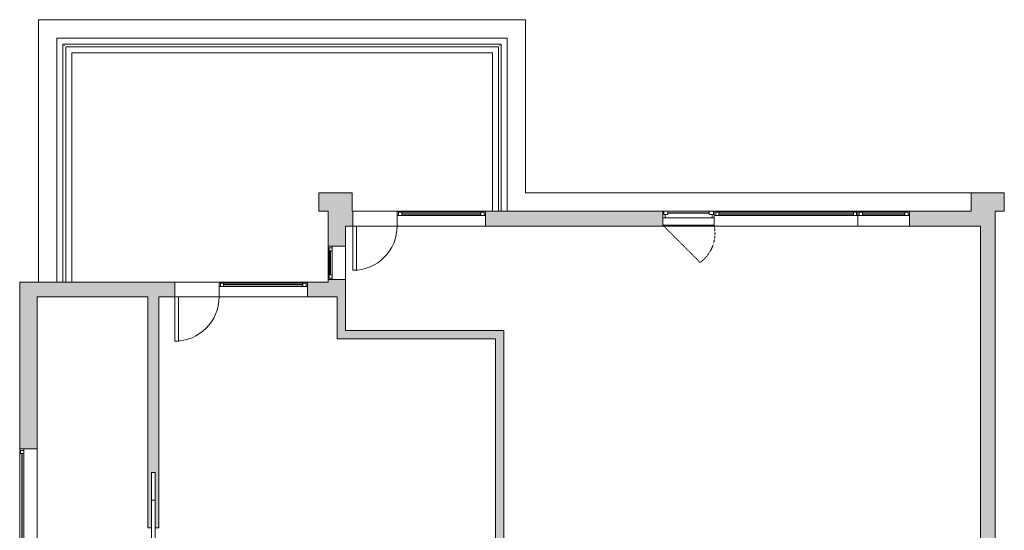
# Model space of a CAD drawing. Header units: inches. Extents: x 271 to 873, y -41 to 635.
# Tile 3 of 3: x 296 to 831, y 358 to 635. Entities that reach past the tile are written whole.
import ezdxf

# ---------------------------------------------------------------- set-up
doc = ezdxf.new("R2010")
doc.units = ezdxf.units.IN
doc.header["$MEASUREMENT"] = 0
doc.linetypes.add('Hidden 3_32_', pattern=[0.140625, 0.09375, -0.046875])
for name, color, linetype, lineweight in [('A-DETL', 90, 'Continuous', 9), ('A-DOOR', 31, 'Continuous', 9), ('A-EXTEERIOR SPACES', 90, 'Continuous', 9), ('A-FLOR-HRAL', 11, 'Continuous', 9), ('A-GENM', 13, 'Continuous', 9), ('A-GLAZ', 151, 'Continuous', 9), ('A-WALL', 90, 'Continuous', 9), ('A-WALL-PATT', 111, 'Continuous', 9)]:
    doc.layers.add(name, color=color, linetype=linetype, lineweight=lineweight)

# ---------------------------------------------------------------- blocks, each defined once
blk = doc.blocks.new('Planitar-Fixed - Default 1-6029428-2nd Floor')
at = {"layer": 'A-GLAZ', "lineweight": 18}
for p, q in [((-39, 4.51), (-38.25, 4.51)), ((-38.25, 4.51), (-39, 4.51)), ((-38.25, 4.51), (-38.25, 2.28)), ((-38.25, 2.28), (-38.25, 4.51)), ((-38.25, 4.01), (-36.52, 4.01)), ((-36.52, 4.01), (-38.25, 4.01)), ((-38.25, 4.01), (-38.25, 2.28)), ((-38.25, 2.28), (-36.52, 2.28)), ((-36.52, 4.01), (-36.52, 2.28)), ((-36.52, 2.28), (-36.52, 4.01)), ((36.52, 4.01), (36.52, 2.28)), ((38.25, 4.01), (36.52, 4.01)), ((38.25, 4.01), (36.52, 4.01)), ((36.52, 4.01), (36.52, 2.28)), ((36.52, 2.28), (38.25, 2.28)), ((38.25, 4.51), (38.25, 2.28)), ((38.96, 4.51), (38.25, 4.51)), ((39, 4.51), (38.25, 4.51)), ((38.25, 4.51), (38.25, 2.28)), ((38.25, 2.28), (38.25, 4.01)), ((39, 2.28), (39, 4.51)), ((-39, -3.49), (-37.74, -3.49)), ((39, -3.49), (37.74, -3.49))]:
    blk.add_line(p, q, dxfattribs=at)
at = {"layer": 'A-GLAZ'}
for p, q in [((39, 2.28), (-39, 2.28)), ((-39, 2.28), (-39, -3.49)), ((-38.25, 4.51), (38.25, 4.51)), ((-36.52, 4.01), (36.52, 4.01)), ((39, -3.49), (39, 2.28)), ((-39, -3.49), (39, -3.49))]:
    blk.add_line(p, q, dxfattribs=at)
at = {"layer": 'A-GLAZ', "lineweight": 25}
blk.add_line((-36.52, 3.15), (36.52, 3.15), dxfattribs=at)
blk = doc.blocks.new('Planitar-Fixed - Default 1-6037852-2nd Floor')
at = {"layer": 'A-GLAZ', "lineweight": 18}
for p, q in [((-24, 4.51), (-23.25, 4.51)), ((-23.25, 4.51), (-24, 4.51)), ((-24, 4.51), (-24, 2.28)), ((-23.25, 4.51), (-23.25, 2.28)), ((-23.25, 2.28), (-23.25, 4.51)), ((-23.25, 4.01), (-21.52, 4.01)), ((-21.52, 4.01), (-23.25, 4.01)), ((-23.25, 4.01), (-23.25, 2.28)), ((-23.25, 2.28), (-21.52, 2.28)), ((-21.52, 4.01), (-21.52, 2.28)), ((-21.52, 2.28), (-21.52, 4.01)), ((21.52, 4.01), (21.52, 2.28)), ((23.25, 4.01), (21.52, 4.01)), ((23.25, 4.01), (21.52, 4.01)), ((21.52, 4.01), (21.52, 2.28)), ((21.52, 2.28), (23.25, 2.28)), ((23.25, 4.51), (23.25, 2.28)), ((23.96, 4.51), (23.25, 4.51)), ((24, 4.51), (23.25, 4.51)), ((23.25, 4.51), (23.25, 2.28)), ((23.25, 2.28), (23.25, 4.01)), ((-24, -3.49), (-22.74, -3.49)), ((24, -3.49), (22.74, -3.49))]:
    blk.add_line(p, q, dxfattribs=at)
at = {"layer": 'A-GLAZ'}
for p, q in [((24, 2.28), (-24, 2.28)), ((-24, 2.28), (-24, -3.49)), ((-23.25, 4.51), (23.25, 4.51)), ((-21.52, 4.01), (21.52, 4.01)), ((24, -3.49), (24, 2.28)), ((-24, -3.49), (24, -3.49))]:
    blk.add_line(p, q, dxfattribs=at)
at = {"layer": 'A-GLAZ', "lineweight": 25}
blk.add_line((-21.52, 3.15), (21.52, 3.15), dxfattribs=at)
blk = doc.blocks.new('Planitar-Fixed - Default 1-5620281-2nd Floor')
at = {"layer": 'A-GLAZ', "lineweight": 18}
for p, q in [((-9, 5.26), (-8.25, 5.26)), ((-8.25, 5.26), (-9, 5.26)), ((-8.25, 5.26), (-8.25, 3.03)), ((-8.25, 3.03), (-8.25, 5.26)), ((-8.25, 4.76), (-6.52, 4.76)), ((-6.52, 4.76), (-8.25, 4.76)), ((-8.25, 4.76), (-8.25, 3.03)), ((-8.25, 3.03), (-6.52, 3.03)), ((-6.52, 4.76), (-6.52, 3.03)), ((-6.52, 3.03), (-6.52, 4.76)), ((6.52, 4.76), (6.52, 3.03)), ((8.25, 4.76), (6.52, 4.76)), ((8.25, 4.76), (6.52, 4.76)), ((6.52, 4.76), (6.52, 3.03)), ((6.52, 3.03), (8.25, 3.03)), ((8.25, 5.26), (8.25, 3.03)), ((8.96, 5.26), (8.25, 5.26)), ((9, 5.26), (8.25, 5.26)), ((8.25, 5.26), (8.25, 3.03)), ((8.25, 3.03), (8.25, 4.76)), ((-9, -4.24), (-7.74, -4.24)), ((9, -4.24), (7.74, -4.24))]:
    blk.add_line(p, q, dxfattribs=at)
at = {"layer": 'A-GLAZ'}
for p, q in [((9, 3.03), (-9, 3.03)), ((-9, 3.03), (-9, -4.24)), ((-8.25, 5.26), (8.25, 5.26)), ((-6.52, 4.76), (6.52, 4.76)), ((9, -4.24), (9, 3.03)), ((-9, -4.24), (9, -4.24))]:
    blk.add_line(p, q, dxfattribs=at)
at = {"layer": 'A-GLAZ', "lineweight": 25}
blk.add_line((-6.52, 3.9), (6.52, 3.9), dxfattribs=at)
blk = doc.blocks.new('Planitar-Fixed - Default 1-5591365-2nd Floor')
at = {"layer": 'A-GLAZ'}
for p, q in [((-24, 3.49), (24, 3.49)), ((-24, -2.28), (-24, 3.49)), ((24, 3.49), (24, -2.28)), ((24, -2.28), (-24, -2.28)), ((-23.25, -4.51), (23.25, -4.51)), ((-21.52, -4.01), (21.52, -4.01))]:
    blk.add_line(p, q, dxfattribs=at)
at = {"layer": 'A-GLAZ', "lineweight": 18}
for p, q in [((-24, 3.49), (-22.74, 3.49)), ((24, 3.49), (22.74, 3.49)), ((-24, -4.51), (-23.25, -4.51)), ((-23.25, -4.51), (-24, -4.51)), ((-23.25, -4.51), (-23.25, -2.28)), ((-23.25, -2.28), (-21.52, -2.28)), ((-23.25, -4.01), (-23.25, -2.28)), ((-23.25, -2.28), (-23.25, -4.51)), ((-23.25, -4.01), (-21.52, -4.01)), ((-21.52, -4.01), (-23.25, -4.01)), ((-21.52, -4.01), (-21.52, -2.28)), ((-21.52, -2.28), (-21.52, -4.01)), ((21.52, -2.28), (23.25, -2.28)), ((21.52, -4.01), (21.52, -2.28)), ((21.52, -4.01), (21.52, -2.28)), ((23.25, -4.01), (21.52, -4.01)), ((23.25, -4.01), (21.52, -4.01)), ((23.25, -4.51), (23.25, -2.28)), ((23.25, -2.28), (23.25, -4.01)), ((23.25, -4.51), (23.25, -2.28)), ((23.96, -4.51), (23.25, -4.51)), ((24, -4.51), (23.25, -4.51)), ((24, -2.28), (24, -4.51))]:
    blk.add_line(p, q, dxfattribs=at)
at = {"layer": 'A-GLAZ', "lineweight": 25}
blk.add_line((-21.52, -3.15), (21.52, -3.15), dxfattribs=at)
blk = doc.blocks.new('Planitar-Fixed - Default 1-5620566-2nd Floor')
at = {"layer": 'A-GLAZ', "lineweight": 18}
for p, q in [((-28.5, 5.26), (-27.75, 5.26)), ((-27.75, 5.26), (-27.75, 3.03)), ((-27.75, 4.76), (-26.02, 4.76)), ((-27.75, 3.03), (-26.02, 3.03)), ((-26.02, 4.76), (-26.02, 3.03)), ((26.02, 4.76), (26.02, 3.03)), ((27.75, 4.76), (26.02, 4.76)), ((26.02, 3.03), (27.75, 3.03)), ((27.75, 5.26), (27.75, 3.03)), ((28.46, 5.26), (27.75, 5.26)), ((-28.5, -4.24), (-27.24, -4.24)), ((28.5, -4.24), (27.24, -4.24))]:
    blk.add_line(p, q, dxfattribs=at)
at = {"layer": 'A-GLAZ'}
for p, q in [((-28.5, 5.26), (28.5, 5.26)), ((-28.5, 5.26), (-28.5, 3.03)), ((28.5, 3.03), (-28.5, 3.03)), ((-28.5, 3.03), (-28.5, -4.24)), ((28.5, 3.03), (-28.5, 3.03)), ((-28.5, 3.03), (28.5, 3.03)), ((-28.5, 3.03), (-28.5, -4.24)), ((28.5, 3.03), (28.5, 5.26)), ((28.5, -4.24), (28.5, 3.03)), ((28.5, -4.24), (28.5, 3.03)), ((-28.5, -4.24), (28.5, -4.24)), ((28.5, -4.24), (-28.5, -4.24))]:
    blk.add_line(p, q, dxfattribs=at)
at = {"layer": 'A-GLAZ', "lineweight": 25}
blk.add_line((-26.02, 3.9), (26.02, 3.9), dxfattribs=at)
blk = doc.blocks.new('Planitar-Casement-Single_Left - Default 1-5635875-2nd Floor')
at = {"layer": 'A-GLAZ'}
for p, q in [((14, 4), (-14, 4)), ((11.25, 3.5), (-11.25, 3.5)), ((-14, -4), (14, -4)), ((-12.75, -0.5), (12.75, -0.5)), ((11.25, -4), (-11.25, -4))]:
    blk.add_line(p, q, dxfattribs=at)
at = {"layer": 'A-GLAZ', "lineweight": 18}
for p, q in [((-14, -4), (-14, 4)), ((-11.25, 3.5), (-14, 3.5)), ((11.25, 3.5), (14, 3.5)), ((14, -4), (14, 4)), ((-12.75, -0.5), (-14, -0.5)), ((-11.25, -4), (-14, -4)), ((-13.5, -4), (-13.5, -2.25)), ((-13.5, -2.25), (-12.75, -2.25)), ((-12.75, -2.25), (-12.75, -0.5)), ((-11.25, -2.25), (-12.75, -2.25)), ((-11.25, -4), (-11.25, -2.25)), ((11.25, -2.25), (12.75, -2.25)), ((11.25, -4), (11.25, -2.25)), ((11.25, -4), (14, -4)), ((14, -0.5), (12.75, -0.5)), ((12.75, -2.25), (12.75, -0.5)), ((13.5, -2.25), (12.75, -2.25)), ((13.5, -4), (13.5, -2.25))]:
    blk.add_line(p, q, dxfattribs=at)
at = {"layer": 'A-GLAZ', "lineweight": 25}
blk.add_line((11.25, -3.125), (-11.25, -3.125), dxfattribs=at)
blk = doc.blocks.new('Planitar - Single Door_Swapper - 7_0_ x 2_0_-5961431-2nd Floor')
at = {"layer": 'A-GENM'}
for p, q in [((12, 28), (10, 28)), ((10, 28), (10, 4)), ((12, 4), (12, 28)), ((10, 4), (12, 4))]:
    blk.add_line(p, q, dxfattribs=at)
blk.add_arc((12, 4), 24, 90, 180, dxfattribs=at)
blk = doc.blocks.new('Top Rail Type - Top Rail_Internal_-5631632-2nd Floor')
at = {"layer": 'A-FLOR-HRAL'}
for p, q in [((319.87, 621.49), (319.87, 492.2)), ((557.94, 621.49), (319.87, 621.49)), ((557.94, 530.7), (557.94, 621.49)), ((321.44, 492.2), (321.44, 619.91)), ((321.44, 619.91), (556.37, 619.91)), ((556.37, 619.91), (556.37, 530.7))]:
    blk.add_line(p, q, dxfattribs=at)
for points in [[(320.75, 620.61), (320.73, 620.62), (320.7, 620.65), (320.66, 620.7), (320.61, 620.75), (320.58, 620.78), (320.56, 620.79)], [(557.06, 620.61), (557.08, 620.62), (557.11, 620.65), (557.16, 620.7), (557.2, 620.75), (557.23, 620.78), (557.25, 620.79)]]:
    blk.add_open_spline(points, degree=3, knots=[0.46272837, 0.46272837, 0.46272837, 0.46272837, 0.47916667, 0.5, 0.52083333, 0.53727163, 0.53727163, 0.53727163, 0.53727163], dxfattribs=at)
blk = doc.blocks.new('Top Rail Type - Top Rail_Internal_-V5-2nd Floor')
at = {"layer": 'A-FLOR-HRAL'}
for p, q in [((319.87, 621.49), (557.94, 621.49)), ((319.87, 492.2), (319.87, 621.49)), ((557.94, 621.49), (557.94, 530.7)), ((321.44, 619.91), (556.37, 619.91)), ((321.44, 492.2), (321.44, 619.91)), ((556.37, 619.91), (556.37, 530.7))]:
    blk.add_line(p, q, dxfattribs=at)
blk = doc.blocks.new('Planitar - Pocket Door_Swapper - 2_-6_ x 9_-0_-5989618-2nd Floor')
at = {"layer": 'A-DOOR'}
for p, q in [((-7.5, 6), (-7.5, 5)), ((-4.9, 4.5), (-7.5, 6)), ((-7.5, 5), (-11.5, 5)), ((-11.5, 5), (-11.5, 4)), ((-11.5, 4), (-7.5, 4)), ((-7.5, 3), (-4.9, 4.5)), ((-7.5, 4), (-7.5, 3)), ((30, 1), (0, 1)), ((0, 1), (0, -1)), ((45, 1), (30, 1)), ((30, 1), (30, -1)), ((30, -1), (30, 1)), ((45, -1), (45, 1)), ((0, -1), (30, -1)), ((30, -1), (45, -1))]:
    blk.add_line(p, q, dxfattribs=at)
blk = doc.blocks.new('Planitar-Fixed - Default 1-6029361-2nd Floor')
at = {"layer": 'A-GLAZ', "lineweight": 18}
for p, q in [((-14, 4.51), (-13.25, 4.51)), ((-13.25, 4.51), (-14, 4.51)), ((-14, 4.51), (-14, 2.28)), ((-13.25, 4.51), (-13.25, 2.28)), ((-13.25, 2.28), (-13.25, 4.51)), ((-13.25, 4.01), (-11.52, 4.01)), ((-11.52, 4.01), (-13.25, 4.01)), ((-13.25, 4.01), (-13.25, 2.28)), ((-13.25, 2.28), (-11.52, 2.28)), ((-11.52, 4.01), (-11.52, 2.28)), ((-11.52, 2.28), (-11.52, 4.01)), ((11.52, 4.01), (11.52, 2.28)), ((13.25, 4.01), (11.52, 4.01)), ((13.25, 4.01), (11.52, 4.01)), ((11.52, 4.01), (11.52, 2.28)), ((11.52, 2.28), (13.25, 2.28)), ((13.25, 4.51), (13.25, 2.28)), ((13.96, 4.51), (13.25, 4.51)), ((14, 4.51), (13.25, 4.51)), ((13.25, 4.51), (13.25, 2.28)), ((13.25, 2.28), (13.25, 4.01)), ((-14, -3.49), (-12.74, -3.49)), ((14, -3.49), (12.74, -3.49))]:
    blk.add_line(p, q, dxfattribs=at)
at = {"layer": 'A-GLAZ'}
for p, q in [((14, 2.28), (-14, 2.28)), ((-14, 2.28), (-14, -3.49)), ((-13.25, 4.51), (13.25, 4.51)), ((-11.52, 4.01), (11.52, 4.01)), ((14, -3.49), (14, 2.28)), ((-14, -3.49), (14, -3.49))]:
    blk.add_line(p, q, dxfattribs=at)
at = {"layer": 'A-GLAZ', "lineweight": 25}
blk.add_line((-11.52, 3.15), (11.52, 3.15), dxfattribs=at)

msp = doc.modelspace()

# ---------------------------------------------------------------- hatches: boundary and pattern name
at = {"layer": 'A-WALL-PATT'}
h = msp.add_hatch(color=9, dxfattribs=at)
h.paths.add_polyline_path([(831.16, 530.7), (831.16, 540.7), (813.16, 540.7), (813.16, 530.7)], flags=0)
h.paths.add_polyline_path([(476.91, 530.7), (476.91, 540.7), (458.91, 540.7), (458.91, 530.7)], flags=0)
h = msp.add_hatch(color=9, dxfattribs=at)
h.paths.add_polyline_path([(818.16, 522.7), (818.16, 530.7), (779.66, 530.7), (779.66, 522.7)], flags=0)
h.paths.add_polyline_path([(645.66, 522.7), (645.66, 530.7), (549.41, 530.7), (549.41, 522.7), (572.04, 522.7)], flags=0)
h.paths.add_polyline_path([(463.91, 522.7), (477.41, 522.7), (477.41, 530.7), (463.91, 530.7), (463.91, 528.07)], flags=0)
for points in [[(826.16, 340.95), (826.16, 530.7), (818.16, 530.7), (818.16, 340.95)], [(473.41, 465.95), (473.41, 484.2), (468.91, 484.2), (468.91, 465.95)], [(554.91, 461.45), (554.91, 465.95), (468.91, 465.95), (468.91, 461.45)]]:
    msp.add_hatch(color=9, dxfattribs=at).paths.add_polyline_path(points, flags=0)
h = msp.add_hatch(color=9, dxfattribs=at)
h.paths.add_polyline_path([(463.91, 484.2), (473.41, 484.2), (473.41, 493.7), (463.91, 493.7), (463.91, 492.2)], flags=0)
h.paths.add_polyline_path([(473.41, 511.7), (473.41, 522.7), (463.91, 522.7), (463.91, 511.7), (466.14, 511.7)], flags=0)
h = msp.add_hatch(color=9, dxfattribs=at)
h.paths.add_polyline_path([(463.91, 484.2), (463.91, 492.2), (452.66, 492.2), (452.66, 484.2)], flags=0)
h.paths.add_polyline_path([(380.66, 484.2), (380.66, 492.2), (296.41, 492.2), (296.41, 484.2), (371.91, 484.2)], flags=0)
h = msp.add_hatch(color=9, dxfattribs=at)
h.paths.add_polyline_path([(305.91, 324.2), (305.91, 344.7), (296.41, 344.7), (296.41, 343.04), (296.66, 343.04), (296.66, 327.04), (296.41, 327.04), (296.41, 324.2)], flags=0)
h.paths.add_polyline_path([(296.41, 401.7), (305.91, 401.7), (305.91, 484.2), (296.41, 484.2), (296.41, 481.09)], flags=0)
h = msp.add_hatch(color=9, dxfattribs=at)
h.paths.add_polyline_path([(365.91, 324.2), (371.91, 324.2), (371.91, 328.91), (365.91, 328.91)], flags=0)
h.paths.add_polyline_path([(369.91, 358.91), (371.91, 358.91), (371.91, 484.2), (365.91, 484.2), (365.91, 358.91), (367.91, 358.91), (367.91, 388.91), (369.91, 388.91), (369.91, 373.91)], flags=0)
h = msp.add_hatch(color=9, dxfattribs=at)
h.paths.add_polyline_path([(554.91, 254.7), (559.41, 254.7), (559.41, 258.2), (554.91, 258.2)], flags=0)
h.paths.add_polyline_path([(554.91, 316.2), (559.41, 316.2), (559.41, 465.95), (554.91, 465.95), (554.91, 317.7)], flags=0)

# ---------------------------------------------------------------- linework, layer by layer
at = {"layer": 'A-DETL', "linetype": 'Hidden 3_32_'}
msp.add_line((646.16, 522.7), (665.96, 502.9), dxfattribs=at)
msp.add_arc((654.32, 518.83), 19.72, 306.1619, 11.33, dxfattribs=at)
at = {"layer": 'A-EXTEERIOR SPACES'}
for p, q in [((561.16, 624.7), (316.66, 624.7)), ((316.66, 624.7), (316.66, 492.2)), ((561.16, 530.7), (561.16, 624.7))]:
    msp.add_line(p, q, dxfattribs=at)
at = {"layer": 'A-WALL'}
for p, q in [((306.66, 634.7), (571.16, 634.7)), ((306.66, 492.2), (306.66, 634.7)), ((571.16, 634.7), (571.16, 540.7)), ((316.66, 492.2), (316.66, 624.7)), ((316.66, 624.7), (561.16, 624.7)), ((561.16, 624.7), (561.16, 530.7)), ((324.66, 616.7), (324.66, 492.2)), ((553.16, 616.7), (324.66, 616.7)), ((553.16, 530.7), (553.16, 616.7)), ((476.91, 540.7), (458.91, 540.7)), ((458.91, 540.7), (458.91, 530.7)), ((476.91, 530.7), (476.91, 540.7)), ((571.16, 540.7), (831.16, 540.7)), ((813.16, 540.7), (813.16, 530.7)), ((831.16, 530.7), (831.16, 540.7)), ((458.91, 530.7), (463.91, 530.7)), ((463.91, 530.7), (463.91, 511.7)), ((476.91, 530.7), (501.41, 530.7)), ((477.41, 522.7), (477.41, 530.7)), ((645.66, 530.7), (549.41, 530.7)), ((549.41, 530.7), (549.41, 528.47)), ((813.16, 530.7), (779.66, 530.7)), ((779.66, 530.7), (779.66, 528.47)), ((826.16, 340.95), (826.16, 530.7)), ((826.16, 530.7), (831.16, 530.7)), ((501.41, 522.7), (473.41, 522.7)), ((473.41, 511.7), (473.41, 522.7)), ((549.41, 522.7), (645.66, 522.7)), ((779.66, 522.7), (818.16, 522.7)), ((818.16, 522.7), (818.16, 342.45)), ((463.91, 511.7), (466.14, 511.7)), ((404.66, 492.2), (296.41, 492.2)), ((296.41, 492.2), (296.41, 401.7)), ((380.66, 484.2), (380.66, 492.2)), ((463.91, 492.2), (452.66, 492.2)), ((452.66, 492.2), (452.66, 489.97)), ((463.91, 493.7), (463.91, 492.2)), ((466.14, 493.7), (463.91, 493.7)), ((473.41, 465.95), (473.41, 493.7)), ((305.91, 484.2), (365.91, 484.2)), ((305.91, 401.7), (305.91, 484.2)), ((365.91, 484.2), (365.91, 358.91)), ((404.66, 484.2), (371.91, 484.2)), ((371.91, 358.91), (371.91, 484.2)), ((452.66, 484.2), (468.91, 484.2)), ((468.91, 484.2), (468.91, 461.45)), ((559.41, 465.95), (473.41, 465.95)), ((559.41, 316.2), (559.41, 465.95)), ((468.91, 461.45), (554.91, 461.45)), ((554.91, 461.45), (554.91, 324.2)), ((365.91, 358.91), (367.91, 358.91)), ((369.91, 358.91), (371.91, 358.91))]:
    msp.add_line(p, q, dxfattribs=at)

# ---------------------------------------------------------------- block references
at = {"layer": 'A-DOOR'}
for name, p, rotation in [('Planitar - Single Door_Swapper - 7_0_ x 2_0_-5961431-2nd Floor', (489.41, 526.7), 180), ('Planitar - Single Door_Swapper - 7_0_ x 2_0_-5961431-2nd Floor', (392.66, 488.2), 180), ('Planitar - Pocket Door_Swapper - 2_-6_ x 9_-0_-5989618-2nd Floor', (368.91, 343.91), 89.99999999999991)]:
    msp.add_blockref(name, p, dxfattribs=dict(at, rotation=rotation))
at = {"layer": 'A-FLOR-HRAL'}
for name in ['Top Rail Type - Top Rail_Internal_-5631632-2nd Floor', 'Top Rail Type - Top Rail_Internal_-V5-2nd Floor']:
    msp.add_blockref(name, (0, 0), dxfattribs=at)
at = {"layer": 'A-GLAZ'}
for name, p in [('Planitar-Fixed - Default 1-6037852-2nd Floor', (525.41, 526.19)), ('Planitar-Fixed - Default 1-6029428-2nd Floor', (712.66, 526.19)), ('Planitar-Fixed - Default 1-6029361-2nd Floor', (765.66, 526.19))]:
    msp.add_blockref(name, p, dxfattribs=at)
for name, p, rotation in [('Planitar-Casement-Single_Left - Default 1-5635875-2nd Floor', (659.66, 526.7), 180), ('Planitar-Fixed - Default 1-5620281-2nd Floor', (469.17, 502.7), 89.9999999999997), ('Planitar-Fixed - Default 1-5591365-2nd Floor', (428.66, 487.69), 180), ('Planitar-Fixed - Default 1-5620566-2nd Floor', (301.67, 373.2), 89.99999999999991)]:
    msp.add_blockref(name, p, dxfattribs=dict(at, rotation=rotation))

doc.saveas('drawing.dxf')
